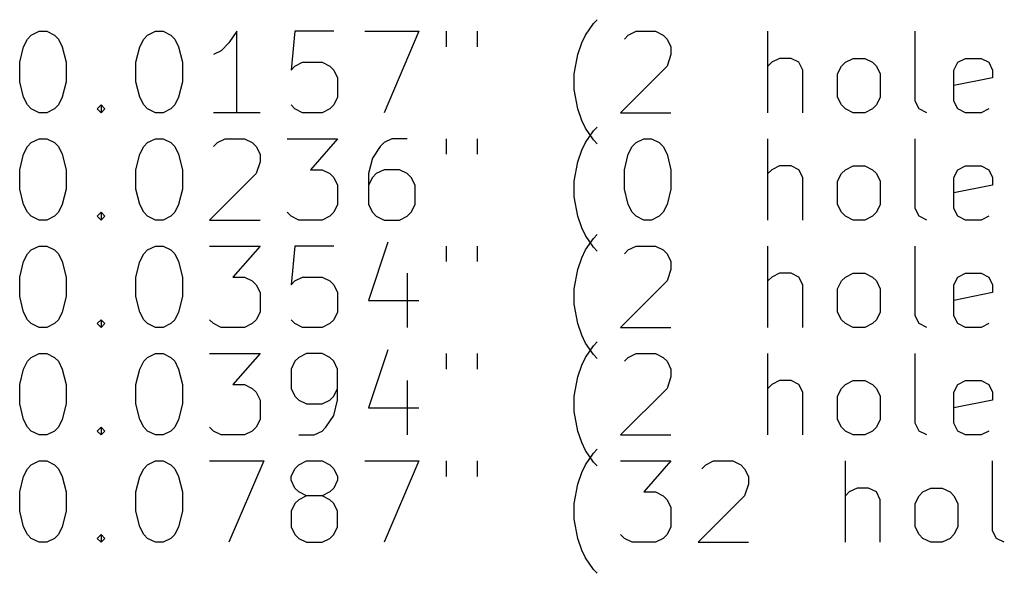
# Model space of a CAD drawing. Extents: x 148 to 340, y -211 to -100.
# Tile 3 of 7: x 171 to 196, y -199 to -185. Entities that reach past the tile are written whole.
import ezdxf

# ---------------------------------------------------------------- set-up
doc = ezdxf.new("R2010")
doc.units = 0
doc.layers.add('BLACK', color=7, linetype='CONTINUOUS')

msp = doc.modelspace()

# ---------------------------------------------------------------- linework, layer by layer
at = {"layer": 'BLACK', "linetype": 'CONTINUOUS'}
for p, q in [((185.333, -185.5), (185.524, -185.214)), ((185.524, -185.214), (185.619, -185.119)), ((171.619, -185.595), (171.714, -185.5)), ((171.714, -185.5), (171.905, -185.405)), ((171.905, -185.405), (172.095, -185.405)), ((172.095, -185.405), (172.286, -185.5)), ((172.286, -185.5), (172.381, -185.595)), ((174.476, -185.595), (174.571, -185.5)), ((174.571, -185.5), (174.762, -185.405)), ((174.762, -185.405), (174.952, -185.405)), ((174.952, -185.405), (175.143, -185.5)), ((175.143, -185.5), (175.238, -185.595)), ((176.762, -185.405), (176.571, -185.69)), ((176.762, -187.405), (176.762, -185.405)), ((178.19, -185.405), (178.095, -186.357)), ((179.143, -185.405), (178.19, -185.405)), ((179.905, -185.405), (181.238, -185.405)), ((181.238, -185.405), (180.381, -187.405)), ((181.905, -185.405), (181.905, -185.786)), ((182.667, -185.405), (182.667, -185.786)), ((185.238, -185.69), (185.333, -185.5)), ((186.286, -185.595), (186.381, -185.5)), ((186.381, -185.5), (186.571, -185.405)), ((186.571, -185.405), (187.048, -185.405)), ((187.048, -185.405), (187.238, -185.5)), ((187.238, -185.5), (187.333, -185.595)), ((189.81, -187.405), (189.81, -185.405)), ((193.429, -187.119), (193.429, -185.405)), ((171.524, -185.786), (171.619, -185.595)), ((172.381, -185.595), (172.476, -185.786)), ((174.381, -185.786), (174.476, -185.595)), ((175.238, -185.595), (175.333, -185.786)), ((176.571, -185.69), (176.381, -185.881)), ((185.143, -185.976), (185.238, -185.69)), ((187.333, -185.595), (187.429, -185.786)), ((171.429, -186.167), (171.524, -185.786)), ((172.476, -185.786), (172.571, -186.167)), ((174.286, -186.167), (174.381, -185.786)), ((175.333, -185.786), (175.429, -186.167)), ((176.381, -185.881), (176.19, -185.976)), ((185.048, -186.452), (185.143, -185.976)), ((187.429, -185.976), (187.333, -186.262)), ((187.429, -185.786), (187.429, -185.976)), ((171.429, -186.643), (171.429, -186.167)), ((172.571, -186.167), (172.571, -186.643)), ((174.286, -186.643), (174.286, -186.167)), ((175.429, -186.167), (175.429, -186.643)), ((178.095, -186.357), (178.19, -186.262)), ((178.19, -186.262), (178.381, -186.167)), ((178.381, -186.167), (178.857, -186.167)), ((178.857, -186.167), (179.048, -186.262)), ((179.048, -186.262), (179.143, -186.357)), ((187.333, -186.262), (186.19, -187.405)), ((189.905, -186.167), (189.81, -186.262)), ((190.095, -186.071), (189.905, -186.167)), ((190.381, -186.071), (190.095, -186.071)), ((190.571, -186.167), (190.381, -186.071)), ((190.667, -186.357), (190.571, -186.167)), ((191.524, -186.452), (191.619, -186.262)), ((191.619, -186.262), (191.714, -186.167)), ((191.714, -186.167), (191.905, -186.071)), ((191.905, -186.071), (192.19, -186.071)), ((192.19, -186.071), (192.381, -186.167)), ((192.381, -186.167), (192.476, -186.262)), ((192.476, -186.262), (192.571, -186.452)), ((194.381, -186.357), (194.476, -186.167)), ((194.476, -186.167), (194.667, -186.071)), ((194.667, -186.071), (195.048, -186.071)), ((195.048, -186.071), (195.238, -186.167)), ((195.238, -186.167), (195.333, -186.357)), ((179.143, -186.357), (179.238, -186.548)), ((185.048, -186.833), (185.048, -186.452)), ((190.667, -187.405), (190.667, -186.357)), ((191.524, -187.024), (191.524, -186.452)), ((192.571, -186.452), (192.571, -187.024)), ((194.381, -187.119), (194.381, -186.357)), ((195.333, -186.357), (195.333, -186.548)), ((171.524, -187.024), (171.429, -186.643)), ((172.571, -186.643), (172.476, -187.024)), ((174.381, -187.024), (174.286, -186.643)), ((175.429, -186.643), (175.333, -187.024)), ((179.238, -186.548), (179.238, -187.024)), ((195.333, -186.548), (194.381, -186.738)), ((185.143, -187.31), (185.048, -186.833)), ((171.619, -187.214), (171.524, -187.024)), ((171.714, -187.31), (171.619, -187.214)), ((172.381, -187.214), (172.286, -187.31)), ((172.476, -187.024), (172.381, -187.214)), ((173.333, -187.31), (173.429, -187.214)), ((173.429, -187.214), (173.524, -187.31)), ((173.429, -187.214), (173.429, -187.405)), ((174.476, -187.214), (174.381, -187.024)), ((174.571, -187.31), (174.476, -187.214)), ((175.238, -187.214), (175.143, -187.31)), ((175.333, -187.024), (175.238, -187.214)), ((178.19, -187.31), (178.095, -187.214)), ((179.143, -187.214), (179.048, -187.31)), ((179.238, -187.024), (179.143, -187.214)), ((191.619, -187.214), (191.524, -187.024)), ((191.714, -187.31), (191.619, -187.214)), ((192.476, -187.214), (192.381, -187.31)), ((192.571, -187.024), (192.476, -187.214)), ((193.524, -187.31), (193.429, -187.119)), ((194.476, -187.31), (194.381, -187.119)), ((171.905, -187.405), (171.714, -187.31)), ((172.095, -187.405), (171.905, -187.405)), ((172.286, -187.31), (172.095, -187.405)), ((173.429, -187.405), (173.333, -187.31)), ((173.524, -187.31), (173.429, -187.405)), ((174.762, -187.405), (174.571, -187.31)), ((174.952, -187.405), (174.762, -187.405)), ((175.143, -187.31), (174.952, -187.405)), ((177.333, -187.405), (176.19, -187.405)), ((178.381, -187.405), (178.19, -187.31)), ((178.857, -187.405), (178.381, -187.405)), ((179.048, -187.31), (178.857, -187.405)), ((185.238, -187.595), (185.143, -187.31)), ((186.19, -187.405), (187.429, -187.405)), ((191.905, -187.405), (191.714, -187.31)), ((192.19, -187.405), (191.905, -187.405)), ((192.381, -187.31), (192.19, -187.405)), ((193.714, -187.405), (193.524, -187.31)), ((194.667, -187.405), (194.476, -187.31)), ((195.048, -187.405), (194.667, -187.405)), ((195.238, -187.31), (195.048, -187.405)), ((185.333, -187.786), (185.238, -187.595)), ((185.524, -188.071), (185.333, -187.786)), ((185.333, -188.14), (185.524, -187.854)), ((185.524, -187.854), (185.619, -187.759)), ((171.619, -188.235), (171.714, -188.14)), ((171.714, -188.14), (171.905, -188.045)), ((171.905, -188.045), (172.095, -188.045)), ((172.095, -188.045), (172.286, -188.14)), ((172.286, -188.14), (172.381, -188.235)), ((174.476, -188.235), (174.571, -188.14)), ((174.571, -188.14), (174.762, -188.045)), ((174.762, -188.045), (174.952, -188.045)), ((174.952, -188.045), (175.143, -188.14)), ((175.143, -188.14), (175.238, -188.235)), ((176.19, -188.235), (176.286, -188.14)), ((176.286, -188.14), (176.476, -188.045)), ((176.476, -188.045), (176.952, -188.045)), ((176.952, -188.045), (177.143, -188.14)), ((177.143, -188.14), (177.238, -188.235)), ((178, -188.045), (179.238, -188.045)), ((179.238, -188.045), (178.571, -188.807)), ((180.381, -188.14), (180.286, -188.235)), ((180.571, -188.045), (180.381, -188.14)), ((180.952, -188.045), (180.571, -188.045)), ((181.905, -188.045), (181.905, -188.426)), ((182.667, -188.045), (182.667, -188.426)), ((185.238, -188.33), (185.333, -188.14)), ((185.619, -188.167), (185.524, -188.071)), ((186.476, -188.235), (186.571, -188.14)), ((186.571, -188.14), (186.762, -188.045)), ((186.762, -188.045), (186.952, -188.045)), ((186.952, -188.045), (187.143, -188.14)), ((187.143, -188.14), (187.238, -188.235)), ((189.81, -190.045), (189.81, -188.045)), ((193.429, -189.759), (193.429, -188.045)), ((171.429, -188.807), (171.524, -188.426)), ((171.524, -188.426), (171.619, -188.235)), ((172.381, -188.235), (172.476, -188.426)), ((172.476, -188.426), (172.571, -188.807)), ((174.286, -188.807), (174.381, -188.426)), ((174.381, -188.426), (174.476, -188.235)), ((175.238, -188.235), (175.333, -188.426)), ((175.333, -188.426), (175.429, -188.807)), ((177.238, -188.235), (177.333, -188.426)), ((177.333, -188.426), (177.333, -188.616)), ((180.286, -188.235), (180.095, -188.521)), ((185.143, -188.616), (185.238, -188.33)), ((186.286, -188.807), (186.381, -188.426)), ((186.381, -188.426), (186.476, -188.235)), ((187.238, -188.235), (187.333, -188.426)), ((187.333, -188.426), (187.429, -188.807)), ((177.333, -188.616), (177.238, -188.902)), ((180.095, -188.521), (180, -188.902)), ((185.048, -189.092), (185.143, -188.616)), ((171.429, -189.283), (171.429, -188.807)), ((172.571, -188.807), (172.571, -189.283)), ((174.286, -189.283), (174.286, -188.807)), ((175.429, -188.807), (175.429, -189.283)), ((177.238, -188.902), (176.095, -190.045)), ((178.571, -188.807), (178.857, -188.807)), ((178.857, -188.807), (179.048, -188.902)), ((179.048, -188.902), (179.143, -188.997)), ((180, -188.902), (180, -189.664)), ((180.19, -188.902), (180.095, -188.997)), ((180.381, -188.807), (180.19, -188.902)), ((180.762, -188.807), (180.381, -188.807)), ((180.952, -188.902), (180.762, -188.807)), ((181.048, -188.997), (180.952, -188.902)), ((186.286, -189.283), (186.286, -188.807)), ((187.429, -188.807), (187.429, -189.283)), ((189.905, -188.807), (189.81, -188.902)), ((190.095, -188.711), (189.905, -188.807)), ((190.381, -188.711), (190.095, -188.711)), ((190.571, -188.807), (190.381, -188.711)), ((190.667, -188.997), (190.571, -188.807)), ((191.524, -189.092), (191.619, -188.902)), ((191.619, -188.902), (191.714, -188.807)), ((191.714, -188.807), (191.905, -188.711)), ((191.905, -188.711), (192.19, -188.711)), ((192.19, -188.711), (192.381, -188.807)), ((192.381, -188.807), (192.476, -188.902)), ((192.476, -188.902), (192.571, -189.092)), ((194.381, -188.997), (194.476, -188.807)), ((194.476, -188.807), (194.667, -188.711)), ((194.667, -188.711), (195.048, -188.711)), ((195.048, -188.711), (195.238, -188.807)), ((195.238, -188.807), (195.333, -188.997)), ((179.143, -188.997), (179.238, -189.188)), ((180.095, -188.997), (180, -189.188)), ((181.143, -189.188), (181.048, -188.997)), ((185.048, -189.473), (185.048, -189.092)), ((190.667, -190.045), (190.667, -188.997)), ((191.524, -189.664), (191.524, -189.092)), ((192.571, -189.092), (192.571, -189.664)), ((194.381, -189.759), (194.381, -188.997)), ((195.333, -188.997), (195.333, -189.188)), ((171.524, -189.664), (171.429, -189.283)), ((172.571, -189.283), (172.476, -189.664)), ((174.381, -189.664), (174.286, -189.283)), ((175.429, -189.283), (175.333, -189.664)), ((179.238, -189.188), (179.238, -189.664)), ((181.143, -189.664), (181.143, -189.188)), ((186.381, -189.664), (186.286, -189.283)), ((187.429, -189.283), (187.333, -189.664)), ((195.333, -189.188), (194.381, -189.378)), ((185.143, -189.95), (185.048, -189.473)), ((171.619, -189.854), (171.524, -189.664)), ((171.714, -189.95), (171.619, -189.854)), ((172.381, -189.854), (172.286, -189.95)), ((172.476, -189.664), (172.381, -189.854)), ((173.333, -189.95), (173.429, -189.854)), ((173.429, -189.854), (173.524, -189.95)), ((173.429, -189.854), (173.429, -190.045)), ((174.476, -189.854), (174.381, -189.664)), ((174.571, -189.95), (174.476, -189.854)), ((175.238, -189.854), (175.143, -189.95)), ((175.333, -189.664), (175.238, -189.854)), ((178.095, -189.95), (178, -189.854)), ((179.143, -189.854), (179.048, -189.95)), ((179.238, -189.664), (179.143, -189.854)), ((180, -189.664), (180.095, -189.854)), ((180.095, -189.854), (180.19, -189.95)), ((180.952, -189.95), (181.048, -189.854)), ((181.048, -189.854), (181.143, -189.664)), ((186.476, -189.854), (186.381, -189.664)), ((186.571, -189.95), (186.476, -189.854)), ((187.238, -189.854), (187.143, -189.95)), ((187.333, -189.664), (187.238, -189.854)), ((191.619, -189.854), (191.524, -189.664)), ((191.714, -189.95), (191.619, -189.854)), ((192.476, -189.854), (192.381, -189.95)), ((192.571, -189.664), (192.476, -189.854)), ((193.524, -189.95), (193.429, -189.759)), ((194.476, -189.95), (194.381, -189.759)), ((171.905, -190.045), (171.714, -189.95)), ((172.095, -190.045), (171.905, -190.045)), ((172.286, -189.95), (172.095, -190.045)), ((173.429, -190.045), (173.333, -189.95)), ((173.524, -189.95), (173.429, -190.045)), ((174.762, -190.045), (174.571, -189.95)), ((174.952, -190.045), (174.762, -190.045)), ((175.143, -189.95), (174.952, -190.045)), ((176.095, -190.045), (177.333, -190.045)), ((178.286, -190.045), (178.095, -189.95)), ((178.857, -190.045), (178.286, -190.045)), ((179.048, -189.95), (178.857, -190.045)), ((180.19, -189.95), (180.381, -190.045)), ((180.381, -190.045), (180.762, -190.045)), ((180.762, -190.045), (180.952, -189.95)), ((185.238, -190.235), (185.143, -189.95)), ((186.762, -190.045), (186.571, -189.95)), ((186.952, -190.045), (186.762, -190.045)), ((187.143, -189.95), (186.952, -190.045)), ((191.905, -190.045), (191.714, -189.95)), ((192.19, -190.045), (191.905, -190.045)), ((192.381, -189.95), (192.19, -190.045)), ((193.714, -190.045), (193.524, -189.95)), ((194.667, -190.045), (194.476, -189.95)), ((195.048, -190.045), (194.667, -190.045)), ((195.238, -189.95), (195.048, -190.045)), ((185.333, -190.426), (185.238, -190.235)), ((180.476, -190.59), (180, -192.018)), ((185.524, -190.711), (185.333, -190.426)), ((185.333, -190.78), (185.524, -190.494)), ((185.524, -190.494), (185.619, -190.399)), ((171.619, -190.875), (171.714, -190.78)), ((171.714, -190.78), (171.905, -190.685)), ((171.905, -190.685), (172.095, -190.685)), ((172.095, -190.685), (172.286, -190.78)), ((172.286, -190.78), (172.381, -190.875)), ((174.476, -190.875), (174.571, -190.78)), ((174.571, -190.78), (174.762, -190.685)), ((174.762, -190.685), (174.952, -190.685)), ((174.952, -190.685), (175.143, -190.78)), ((175.143, -190.78), (175.238, -190.875)), ((176.095, -190.685), (177.333, -190.685)), ((177.333, -190.685), (176.667, -191.447)), ((178.19, -190.685), (178.095, -191.637)), ((179.143, -190.685), (178.19, -190.685)), ((181.905, -190.685), (181.905, -191.066)), ((182.667, -190.685), (182.667, -191.066)), ((185.238, -190.97), (185.333, -190.78)), ((185.619, -190.807), (185.524, -190.711)), ((186.286, -190.875), (186.381, -190.78)), ((186.381, -190.78), (186.571, -190.685)), ((186.571, -190.685), (187.048, -190.685)), ((187.048, -190.685), (187.238, -190.78)), ((187.238, -190.78), (187.333, -190.875)), ((189.81, -192.685), (189.81, -190.685)), ((193.429, -192.399), (193.429, -190.685)), ((171.429, -191.447), (171.524, -191.066)), ((171.524, -191.066), (171.619, -190.875)), ((172.381, -190.875), (172.476, -191.066)), ((172.476, -191.066), (172.571, -191.447)), ((174.286, -191.447), (174.381, -191.066)), ((174.381, -191.066), (174.476, -190.875)), ((175.238, -190.875), (175.333, -191.066)), ((175.333, -191.066), (175.429, -191.447)), ((185.143, -191.256), (185.238, -190.97)), ((187.333, -190.875), (187.429, -191.066)), ((187.429, -191.066), (187.429, -191.256)), ((185.048, -191.732), (185.143, -191.256)), ((187.429, -191.256), (187.333, -191.542)), ((171.429, -191.923), (171.429, -191.447)), ((172.571, -191.447), (172.571, -191.923)), ((174.286, -191.923), (174.286, -191.447)), ((175.429, -191.447), (175.429, -191.923)), ((176.667, -191.447), (176.952, -191.447)), ((176.952, -191.447), (177.143, -191.542)), ((177.143, -191.542), (177.238, -191.637)), ((178.095, -191.637), (178.19, -191.542)), ((178.19, -191.542), (178.381, -191.447)), ((178.381, -191.447), (178.857, -191.447)), ((178.857, -191.447), (179.048, -191.542)), ((179.048, -191.542), (179.143, -191.637)), ((180.952, -191.351), (180.952, -192.685)), ((187.333, -191.542), (186.19, -192.685)), ((189.905, -191.447), (189.81, -191.542)), ((190.095, -191.351), (189.905, -191.447)), ((190.381, -191.351), (190.095, -191.351)), ((190.571, -191.447), (190.381, -191.351)), ((190.667, -191.637), (190.571, -191.447)), ((191.524, -191.732), (191.619, -191.542)), ((191.619, -191.542), (191.714, -191.447)), ((191.714, -191.447), (191.905, -191.351)), ((191.905, -191.351), (192.19, -191.351)), ((192.19, -191.351), (192.381, -191.447)), ((192.381, -191.447), (192.476, -191.542)), ((192.476, -191.542), (192.571, -191.732)), ((194.381, -191.637), (194.476, -191.447)), ((194.476, -191.447), (194.667, -191.351)), ((194.667, -191.351), (195.048, -191.351)), ((195.048, -191.351), (195.238, -191.447)), ((195.238, -191.447), (195.333, -191.637)), ((177.238, -191.637), (177.333, -191.828)), ((179.143, -191.637), (179.238, -191.828)), ((185.048, -192.113), (185.048, -191.732)), ((190.667, -192.685), (190.667, -191.637)), ((191.524, -192.304), (191.524, -191.732)), ((192.571, -191.732), (192.571, -192.304)), ((194.381, -192.399), (194.381, -191.637)), ((195.333, -191.637), (195.333, -191.828)), ((171.524, -192.304), (171.429, -191.923)), ((172.571, -191.923), (172.476, -192.304)), ((174.381, -192.304), (174.286, -191.923)), ((175.429, -191.923), (175.333, -192.304)), ((177.333, -191.828), (177.333, -192.304)), ((179.238, -191.828), (179.238, -192.304)), ((180, -192.018), (181.238, -192.018)), ((195.333, -191.828), (194.381, -192.018)), ((171.619, -192.494), (171.524, -192.304)), ((172.476, -192.304), (172.381, -192.494)), ((174.476, -192.494), (174.381, -192.304)), ((175.333, -192.304), (175.238, -192.494)), ((177.333, -192.304), (177.238, -192.494)), ((179.238, -192.304), (179.143, -192.494)), ((185.143, -192.59), (185.048, -192.113)), ((191.619, -192.494), (191.524, -192.304)), ((192.571, -192.304), (192.476, -192.494)), ((171.714, -192.59), (171.619, -192.494)), ((172.381, -192.494), (172.286, -192.59)), ((173.333, -192.59), (173.429, -192.494)), ((173.429, -192.494), (173.524, -192.59)), ((173.429, -192.494), (173.429, -192.685)), ((174.571, -192.59), (174.476, -192.494)), ((175.238, -192.494), (175.143, -192.59)), ((176.19, -192.59), (176.095, -192.494)), ((177.238, -192.494), (177.143, -192.59)), ((178.19, -192.59), (178.095, -192.494)), ((179.143, -192.494), (179.048, -192.59)), ((191.714, -192.59), (191.619, -192.494)), ((192.476, -192.494), (192.381, -192.59)), ((193.524, -192.59), (193.429, -192.399)), ((194.476, -192.59), (194.381, -192.399)), ((171.905, -192.685), (171.714, -192.59)), ((172.095, -192.685), (171.905, -192.685)), ((172.286, -192.59), (172.095, -192.685)), ((173.429, -192.685), (173.333, -192.59)), ((173.524, -192.59), (173.429, -192.685)), ((174.762, -192.685), (174.571, -192.59)), ((174.952, -192.685), (174.762, -192.685)), ((175.143, -192.59), (174.952, -192.685)), ((176.381, -192.685), (176.19, -192.59)), ((176.952, -192.685), (176.381, -192.685)), ((177.143, -192.59), (176.952, -192.685)), ((178.381, -192.685), (178.19, -192.59)), ((178.857, -192.685), (178.381, -192.685)), ((179.048, -192.59), (178.857, -192.685)), ((185.238, -192.875), (185.143, -192.59)), ((186.19, -192.685), (187.429, -192.685)), ((191.905, -192.685), (191.714, -192.59)), ((192.19, -192.685), (191.905, -192.685)), ((192.381, -192.59), (192.19, -192.685)), ((193.714, -192.685), (193.524, -192.59)), ((194.667, -192.685), (194.476, -192.59)), ((195.048, -192.685), (194.667, -192.685)), ((195.238, -192.59), (195.048, -192.685)), ((185.333, -193.066), (185.238, -192.875)), ((180.476, -193.23), (180, -194.658)), ((185.524, -193.351), (185.333, -193.066)), ((185.333, -193.42), (185.524, -193.134)), ((185.524, -193.134), (185.619, -193.039)), ((171.524, -193.706), (171.619, -193.515)), ((171.619, -193.515), (171.714, -193.42)), ((171.714, -193.42), (171.905, -193.325)), ((171.905, -193.325), (172.095, -193.325)), ((172.095, -193.325), (172.286, -193.42)), ((172.286, -193.42), (172.381, -193.515)), ((172.381, -193.515), (172.476, -193.706)), ((174.381, -193.706), (174.476, -193.515)), ((174.476, -193.515), (174.571, -193.42)), ((174.571, -193.42), (174.762, -193.325)), ((174.762, -193.325), (174.952, -193.325)), ((174.952, -193.325), (175.143, -193.42)), ((175.143, -193.42), (175.238, -193.515)), ((175.238, -193.515), (175.333, -193.706)), ((176.095, -193.325), (177.333, -193.325)), ((177.333, -193.325), (176.667, -194.087)), ((178.19, -193.515), (178.095, -193.706)), ((178.286, -193.42), (178.19, -193.515)), ((178.476, -193.325), (178.286, -193.42)), ((178.857, -193.325), (178.476, -193.325)), ((179.048, -193.42), (178.857, -193.325)), ((179.143, -193.515), (179.048, -193.42)), ((179.238, -193.706), (179.143, -193.515)), ((181.905, -193.325), (181.905, -193.706)), ((182.667, -193.325), (182.667, -193.706)), ((185.238, -193.61), (185.333, -193.42)), ((185.619, -193.447), (185.524, -193.351)), ((186.286, -193.515), (186.381, -193.42)), ((186.381, -193.42), (186.571, -193.325)), ((186.571, -193.325), (187.048, -193.325)), ((187.048, -193.325), (187.238, -193.42)), ((187.238, -193.42), (187.333, -193.515)), ((187.333, -193.515), (187.429, -193.706)), ((189.81, -195.325), (189.81, -193.325)), ((193.429, -195.039), (193.429, -193.325)), ((171.429, -194.087), (171.524, -193.706)), ((172.476, -193.706), (172.571, -194.087)), ((174.286, -194.087), (174.381, -193.706)), ((175.333, -193.706), (175.429, -194.087)), ((178.095, -193.706), (178.095, -194.182)), ((179.238, -194.468), (179.238, -193.706)), ((185.143, -193.896), (185.238, -193.61)), ((187.429, -193.706), (187.429, -193.896)), ((180.952, -193.991), (180.952, -195.325)), ((185.048, -194.372), (185.143, -193.896)), ((187.429, -193.896), (187.333, -194.182)), ((190.095, -193.991), (189.905, -194.087)), ((190.381, -193.991), (190.095, -193.991)), ((190.571, -194.087), (190.381, -193.991)), ((191.714, -194.087), (191.905, -193.991)), ((191.905, -193.991), (192.19, -193.991)), ((192.19, -193.991), (192.381, -194.087)), ((194.476, -194.087), (194.667, -193.991)), ((194.667, -193.991), (195.048, -193.991)), ((195.048, -193.991), (195.238, -194.087)), ((171.429, -194.563), (171.429, -194.087)), ((172.571, -194.087), (172.571, -194.563)), ((174.286, -194.563), (174.286, -194.087)), ((175.429, -194.087), (175.429, -194.563)), ((176.667, -194.087), (176.952, -194.087)), ((176.952, -194.087), (177.143, -194.182)), ((177.143, -194.182), (177.238, -194.277)), ((178.095, -194.182), (178.19, -194.372)), ((179.143, -194.372), (179.238, -194.182)), ((187.333, -194.182), (186.19, -195.325)), ((189.905, -194.087), (189.81, -194.182)), ((190.667, -194.277), (190.571, -194.087)), ((191.524, -194.372), (191.619, -194.182)), ((191.619, -194.182), (191.714, -194.087)), ((192.381, -194.087), (192.476, -194.182)), ((192.476, -194.182), (192.571, -194.372)), ((194.381, -194.277), (194.476, -194.087)), ((195.238, -194.087), (195.333, -194.277)), ((177.238, -194.277), (177.333, -194.468)), ((177.333, -194.468), (177.333, -194.944)), ((178.19, -194.372), (178.286, -194.468)), ((178.286, -194.468), (178.476, -194.563)), ((178.857, -194.563), (179.048, -194.468)), ((179.048, -194.468), (179.143, -194.372)), ((179.143, -194.849), (179.238, -194.468)), ((185.048, -194.753), (185.048, -194.372)), ((190.667, -195.325), (190.667, -194.277)), ((191.524, -194.944), (191.524, -194.372)), ((192.571, -194.372), (192.571, -194.944)), ((194.381, -195.039), (194.381, -194.277)), ((195.333, -194.468), (194.381, -194.658)), ((195.333, -194.277), (195.333, -194.468)), ((171.524, -194.944), (171.429, -194.563)), ((172.571, -194.563), (172.476, -194.944)), ((174.381, -194.944), (174.286, -194.563)), ((175.429, -194.563), (175.333, -194.944)), ((178.476, -194.563), (178.857, -194.563)), ((180, -194.658), (181.238, -194.658)), ((171.619, -195.134), (171.524, -194.944)), ((172.476, -194.944), (172.381, -195.134)), ((174.476, -195.134), (174.381, -194.944)), ((175.333, -194.944), (175.238, -195.134)), ((177.333, -194.944), (177.238, -195.134)), ((178.952, -195.134), (179.143, -194.849)), ((185.143, -195.23), (185.048, -194.753)), ((191.619, -195.134), (191.524, -194.944)), ((192.571, -194.944), (192.476, -195.134)), ((171.714, -195.23), (171.619, -195.134)), ((172.381, -195.134), (172.286, -195.23)), ((173.333, -195.23), (173.429, -195.134)), ((173.429, -195.134), (173.524, -195.23)), ((173.429, -195.134), (173.429, -195.325)), ((174.571, -195.23), (174.476, -195.134)), ((175.238, -195.134), (175.143, -195.23)), ((176.19, -195.23), (176.095, -195.134)), ((177.238, -195.134), (177.143, -195.23)), ((178.857, -195.23), (178.952, -195.134)), ((191.714, -195.23), (191.619, -195.134)), ((192.476, -195.134), (192.381, -195.23)), ((193.524, -195.23), (193.429, -195.039)), ((194.476, -195.23), (194.381, -195.039)), ((171.905, -195.325), (171.714, -195.23)), ((172.095, -195.325), (171.905, -195.325)), ((172.286, -195.23), (172.095, -195.325)), ((173.429, -195.325), (173.333, -195.23)), ((173.524, -195.23), (173.429, -195.325)), ((174.762, -195.325), (174.571, -195.23)), ((174.952, -195.325), (174.762, -195.325)), ((175.143, -195.23), (174.952, -195.325)), ((176.381, -195.325), (176.19, -195.23)), ((176.952, -195.325), (176.381, -195.325)), ((177.143, -195.23), (176.952, -195.325)), ((178.286, -195.325), (178.667, -195.325)), ((178.667, -195.325), (178.857, -195.23)), ((185.238, -195.515), (185.143, -195.23)), ((186.19, -195.325), (187.429, -195.325)), ((191.905, -195.325), (191.714, -195.23)), ((192.19, -195.325), (191.905, -195.325)), ((192.381, -195.23), (192.19, -195.325)), ((193.714, -195.325), (193.524, -195.23)), ((194.667, -195.325), (194.476, -195.23)), ((195.048, -195.325), (194.667, -195.325)), ((195.238, -195.23), (195.048, -195.325)), ((185.333, -195.706), (185.238, -195.515)), ((185.524, -195.774), (185.619, -195.679)), ((185.524, -195.991), (185.333, -195.706)), ((185.333, -196.06), (185.524, -195.774)), ((171.524, -196.346), (171.619, -196.155)), ((171.619, -196.155), (171.714, -196.06)), ((171.714, -196.06), (171.905, -195.965)), ((171.905, -195.965), (172.095, -195.965)), ((172.095, -195.965), (172.286, -196.06)), ((172.286, -196.06), (172.381, -196.155)), ((172.381, -196.155), (172.476, -196.346)), ((174.381, -196.346), (174.476, -196.155)), ((174.476, -196.155), (174.571, -196.06)), ((174.571, -196.06), (174.762, -195.965)), ((174.762, -195.965), (174.952, -195.965)), ((174.952, -195.965), (175.143, -196.06)), ((175.143, -196.06), (175.238, -196.155)), ((175.238, -196.155), (175.333, -196.346)), ((176.095, -195.965), (177.429, -195.965)), ((177.429, -195.965), (176.571, -197.965)), ((178.095, -196.346), (178.19, -196.155)), ((178.19, -196.155), (178.286, -196.06)), ((178.286, -196.06), (178.476, -195.965)), ((178.476, -195.965), (178.857, -195.965)), ((178.857, -195.965), (179.048, -196.06)), ((179.048, -196.06), (179.143, -196.155)), ((179.143, -196.155), (179.238, -196.346)), ((179.905, -195.965), (181.238, -195.965)), ((181.238, -195.965), (180.381, -197.965)), ((181.905, -195.965), (181.905, -196.346)), ((182.667, -195.965), (182.667, -196.346)), ((185.238, -196.25), (185.333, -196.06)), ((185.619, -196.087), (185.524, -195.991)), ((186.19, -195.965), (187.429, -195.965)), ((187.429, -195.965), (186.762, -196.727)), ((188.19, -196.155), (188.286, -196.06)), ((188.286, -196.06), (188.476, -195.965)), ((188.476, -195.965), (188.952, -195.965)), ((188.952, -195.965), (189.143, -196.06)), ((189.143, -196.06), (189.238, -196.155)), ((189.238, -196.155), (189.333, -196.346)), ((191.714, -197.965), (191.714, -195.965)), ((195.333, -197.679), (195.333, -195.965)), ((171.429, -196.727), (171.524, -196.346)), ((172.476, -196.346), (172.571, -196.727)), ((174.286, -196.727), (174.381, -196.346)), ((175.333, -196.346), (175.429, -196.727)), ((178.095, -196.441), (178.095, -196.346)), ((179.238, -196.346), (179.238, -196.441)), ((185.143, -196.536), (185.238, -196.25)), ((189.333, -196.346), (189.333, -196.536)), ((178.19, -196.631), (178.095, -196.441)), ((178.286, -196.727), (178.19, -196.631)), ((179.143, -196.631), (179.048, -196.727)), ((179.238, -196.441), (179.143, -196.631)), ((185.048, -197.012), (185.143, -196.536)), ((189.333, -196.536), (189.238, -196.822)), ((192, -196.631), (191.81, -196.727)), ((192.286, -196.631), (192, -196.631)), ((192.476, -196.727), (192.286, -196.631)), ((193.619, -196.727), (193.81, -196.631)), ((193.81, -196.631), (194.095, -196.631)), ((194.095, -196.631), (194.286, -196.727)), ((171.429, -197.203), (171.429, -196.727)), ((172.571, -196.727), (172.571, -197.203)), ((174.286, -197.203), (174.286, -196.727)), ((175.429, -196.727), (175.429, -197.203)), ((178.476, -196.822), (178.286, -196.727)), ((178.476, -196.822), (178.286, -196.917)), ((178.857, -196.822), (178.476, -196.822)), ((179.048, -196.727), (178.857, -196.822)), ((179.048, -196.917), (178.857, -196.822)), ((186.762, -196.727), (187.048, -196.727)), ((187.048, -196.727), (187.238, -196.822)), ((187.238, -196.822), (187.333, -196.917)), ((189.238, -196.822), (188.095, -197.965)), ((191.81, -196.727), (191.714, -196.822)), ((192.571, -196.917), (192.476, -196.727)), ((193.429, -197.012), (193.524, -196.822)), ((193.524, -196.822), (193.619, -196.727)), ((194.286, -196.727), (194.381, -196.822)), ((194.381, -196.822), (194.476, -197.012)), ((178.19, -197.012), (178.095, -197.203)), ((178.286, -196.917), (178.19, -197.012)), ((179.143, -197.012), (179.048, -196.917)), ((179.238, -197.203), (179.143, -197.012)), ((185.048, -197.393), (185.048, -197.012)), ((187.333, -196.917), (187.429, -197.108)), ((187.429, -197.108), (187.429, -197.584)), ((192.571, -197.965), (192.571, -196.917)), ((193.429, -197.584), (193.429, -197.012)), ((194.476, -197.012), (194.476, -197.584)), ((171.524, -197.584), (171.429, -197.203)), ((172.571, -197.203), (172.476, -197.584)), ((174.381, -197.584), (174.286, -197.203)), ((175.429, -197.203), (175.333, -197.584)), ((178.095, -197.203), (178.095, -197.584)), ((179.238, -197.584), (179.238, -197.203)), ((171.619, -197.774), (171.524, -197.584)), ((172.476, -197.584), (172.381, -197.774)), ((174.476, -197.774), (174.381, -197.584)), ((175.333, -197.584), (175.238, -197.774)), ((178.095, -197.584), (178.19, -197.774)), ((179.143, -197.774), (179.238, -197.584)), ((185.143, -197.87), (185.048, -197.393)), ((187.429, -197.584), (187.333, -197.774)), ((193.524, -197.774), (193.429, -197.584)), ((194.476, -197.584), (194.381, -197.774)), ((171.714, -197.87), (171.619, -197.774)), ((171.905, -197.965), (171.714, -197.87)), ((172.286, -197.87), (172.095, -197.965)), ((172.381, -197.774), (172.286, -197.87)), ((173.333, -197.87), (173.429, -197.774)), ((173.429, -197.965), (173.333, -197.87)), ((173.429, -197.774), (173.524, -197.87)), ((173.429, -197.774), (173.429, -197.965)), ((173.524, -197.87), (173.429, -197.965)), ((174.571, -197.87), (174.476, -197.774)), ((174.762, -197.965), (174.571, -197.87)), ((175.143, -197.87), (174.952, -197.965)), ((175.238, -197.774), (175.143, -197.87)), ((178.19, -197.774), (178.286, -197.87)), ((178.286, -197.87), (178.476, -197.965)), ((178.857, -197.965), (179.048, -197.87)), ((179.048, -197.87), (179.143, -197.774)), ((185.238, -198.155), (185.143, -197.87)), ((186.286, -197.87), (186.19, -197.774)), ((186.476, -197.965), (186.286, -197.87)), ((187.238, -197.87), (187.048, -197.965)), ((187.333, -197.774), (187.238, -197.87)), ((193.619, -197.87), (193.524, -197.774)), ((193.81, -197.965), (193.619, -197.87)), ((194.286, -197.87), (194.095, -197.965)), ((194.381, -197.774), (194.286, -197.87)), ((195.429, -197.87), (195.333, -197.679)), ((195.619, -197.965), (195.429, -197.87)), ((172.095, -197.965), (171.905, -197.965)), ((174.952, -197.965), (174.762, -197.965)), ((178.476, -197.965), (178.857, -197.965)), ((187.048, -197.965), (186.476, -197.965)), ((188.095, -197.965), (189.333, -197.965)), ((194.095, -197.965), (193.81, -197.965)), ((185.333, -198.346), (185.238, -198.155)), ((185.524, -198.631), (185.333, -198.346)), ((185.619, -198.727), (185.524, -198.631))]:
    msp.add_line(p, q, dxfattribs=at)

doc.saveas('drawing.dxf')
